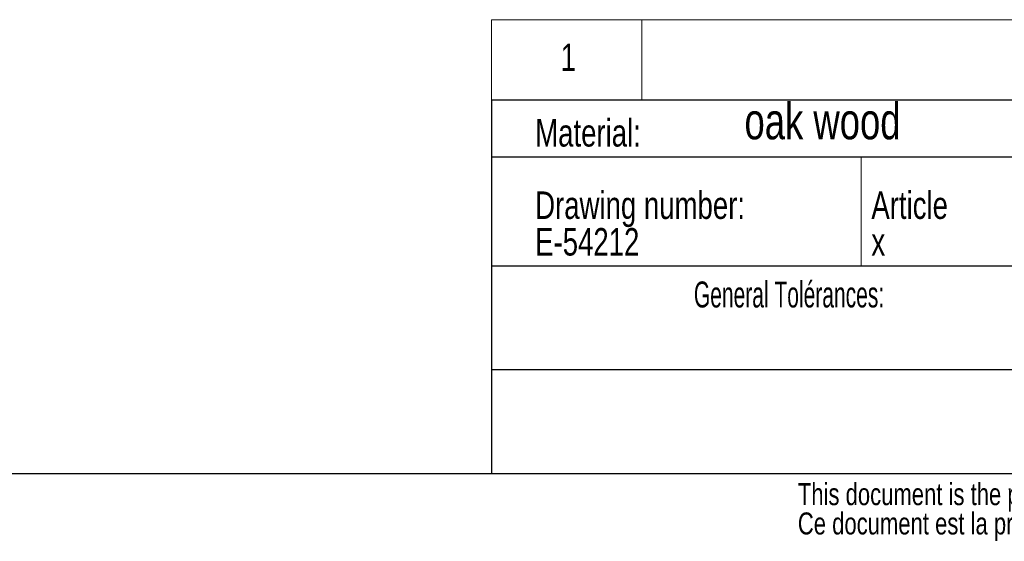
# Model space of a CAD drawing. Header units: millimetres. Extents: x 0 to 420, y 0 to 297.
# Tile 6 of 131: x 175 to 270, y 3 to 54. Entities that reach past the tile are written whole.
import ezdxf

# ---------------------------------------------------------------- set-up
doc = ezdxf.new("R2010")
doc.units = ezdxf.units.MM
for name, color, linetype in [('0COTES', 5, 'Continuous'), ('0TEXTE', 7, 'Continuous'), ('0TRAIT-FIN', 7, 'Continuous')]:
    doc.layers.add(name, color=color, linetype=linetype)
doc.styles.add('SLDTEXTSTYLE0', font='TXT', dxfattribs={"width": 0.75})
doc.styles.add('SLDTEXTSTYLE1', font='TXT', dxfattribs={"width": 0.605})

# ---------------------------------------------------------------- blocks, each defined once
blk = doc.blocks.new('SW_NOTE_0')
at = {"layer": '0TEXTE', "color": 0, "attachment_point": 1, "style": 'SLDTEXTSTYLE0'}
for s, insert, char_height in [('Drawing number:', (0, 3.411), 2.64583), ('E-54212', (0, -0.117), 2.6458)]:
    blk.add_mtext(s, dxfattribs=dict(at, insert=insert, char_height=char_height))
blk = doc.blocks.new('SW_NOTE_0_1')
at = {"layer": '0TEXTE', "color": 0, "attachment_point": 1, "style": 'SLDTEXTSTYLE0'}
for s, insert, char_height in [('Article', (0, 3.411), 2.6458), ('x', (0, -0.117), 2.646)]:
    blk.add_mtext(s, dxfattribs=dict(at, insert=insert, char_height=char_height))
blk = doc.blocks.new('SW_NOTE_0_2')
at = {"layer": '0TRAIT-FIN', "color": 0, "char_height": 2.116667, "attachment_point": 1, "style": 'SLDTEXTSTYLE0'}
for s, insert in [('This document is the property of Eurocave company and cannot be comunicate without written agreement.', (0, 2.729)), ('Ce document est la propriété de la société Eurocave et ne peut être communiqué sans autorisation écrite.', (0, -0.094))]:
    blk.add_mtext(s, dxfattribs=dict(at, insert=insert))

msp = doc.modelspace()

# ---------------------------------------------------------------- linework, layer by layer
at = {"layer": '0COTES', "color": 7, "linetype": 'Continuous', "lineweight": 18}
for p, q in [((220.133, 46), (220.133, 53.707)), ((220.133, 53.707), (410.133, 53.707)), ((234.627, 53.707), (234.627, 46))]:
    msp.add_line(p, q, dxfattribs=at)
at = {"layer": '0COTES', "color": 7, "lineweight": 18}
msp.add_line((255.747, 40.5), (255.747, 30), dxfattribs=at)
at = {"layer": '0TEXTE'}
for p, q in [((220.133, 46), (220.133, 10)), ((220.133, 46), (220.133, 10)), ((220.133, 45.5), (220.133, 10)), ((10, 10), (410.079, 10))]:
    msp.add_line(p, q, dxfattribs=at)
at = {"layer": '0TRAIT-FIN', "lineweight": 18}
msp.add_line((220.133, 46), (220.133, 10), dxfattribs=at)
at = {"layer": '0TRAIT-FIN'}
for p, q in [((220.133, 46), (410.133, 46)), ((220.133, 40.5), (410.133, 40.5)), ((220.133, 30), (410.133, 30)), ((220.133, 20), (410.133, 20))]:
    msp.add_line(p, q, dxfattribs=at)

# ---------------------------------------------------------------- block references
at = {"layer": '0TEXTE', "color": 5}
for name, p in [('SW_NOTE_0', (224.347, 33.753)), ('SW_NOTE_0_1', (256.722, 33.753))]:
    msp.add_blockref(name, p, dxfattribs=at)
at = {"layer": '0TRAIT-FIN', "color": 1}
msp.add_blockref('SW_NOTE_0_2', (249.64, 6.34), dxfattribs=at)

# ---------------------------------------------------------------- texts
at = {"layer": '0COTES', "insert": (244.502, 45.688), "char_height": 3.5, "attachment_point": 1, "style": 'SLDTEXTSTYLE0'}
msp.add_mtext('oak wood', dxfattribs=at)
at = {"layer": '0TEXTE', "color": 5}
for s, insert, char_height, attachment_point, style in [('1', (227.537, 51.404), 2.646, 2, 'SLDTEXTSTYLE0'), ('Material:', (224.347, 44.133), 2.6458, 1, 'SLDTEXTSTYLE0'), ('General Tolérances:', (248.791, 28.49), 2.5, 2, 'SLDTEXTSTYLE1')]:
    msp.add_mtext(s, dxfattribs=dict(at, insert=insert, char_height=char_height, attachment_point=attachment_point, style=style))

doc.saveas('drawing.dxf')
